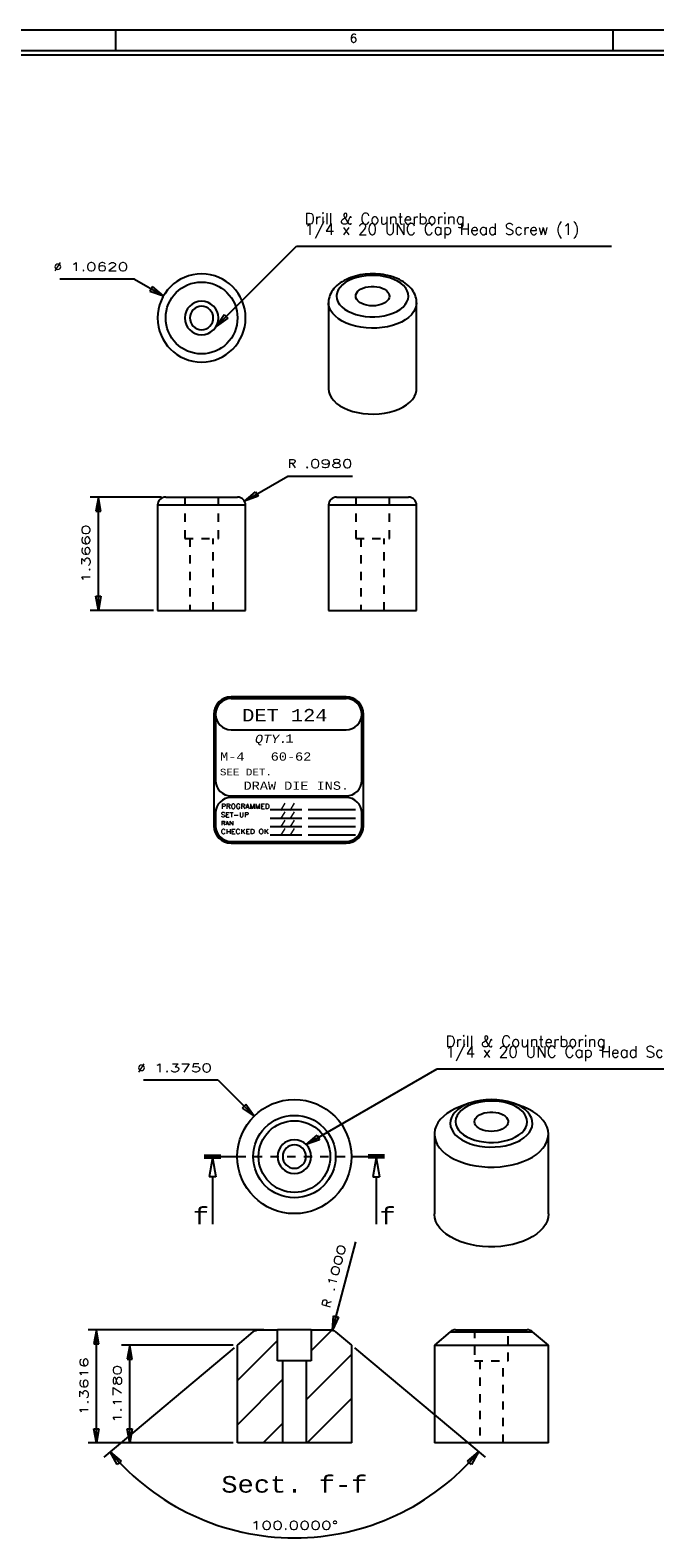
# Model space of a CAD drawing. Header units: inches. Extents: x 3 to 351, y 4 to 271.
# Tile 61 of 256: x 61 to 68, y 122 to 140. Entities that reach past the tile are written whole.
import ezdxf
from ezdxf.enums import TextEntityAlignment as Align

# ---------------------------------------------------------------- set-up
doc = ezdxf.new("R2010")
doc.units = ezdxf.units.IN
doc.header["$LTSCALE"] = 0.5
doc.header["$MEASUREMENT"] = 0
doc.linetypes.add('DIVIDE', pattern=[0.393701, 0.19685, -0.098425, 0, -0.098425])
doc.linetypes.add('HIDDEN', pattern=[0.225, 0.15, -0.075])
for name, color, linetype in [('DSS', 7, 'Continuous'), ('MFB', 7, 'Continuous'), ('PLOTVIEW1', 7, 'Continuous'), ('STR_1', 7, 'Continuous')]:
    doc.layers.add(name, color=color, linetype=linetype)
doc.styles.add('VERO0-Simplex', font='simplex_.ttf')
doc.styles.add('VERO10-Courier New', font='couri.ttf')
doc.styles.add('VERO2-Courier New', font='cour.ttf')
doc.styles.add('VERO3-RomanS', font='romans__.ttf')
doc.styles.add('VERO5-RomanD', font='romand__.ttf')

# ---------------------------------------------------------------- blocks, each defined once
blk = doc.blocks.new('ArrowheadSectionClosed')
at = {"color": 0}
for p, q in [((0, 0.02), (-1, 0.02)), ((0, 0.01), (-1, 0.01)), ((0, 0), (-1, 0)), ((0, -0.01), (-1, -0.01)), ((0, -0.02), (-1, -0.02)), ((-0.5, -0.02), (-0.7, -0.298)), ((-0.5, -0.02), (-0.3, -0.298)), ((-0.7, -0.298), (-0.3, -0.298)), ((-0.5, -0.298), (-0.5, -1))]:
    blk.add_line(p, q, dxfattribs=at)
blk = doc.blocks.new('ArrowheadClosed')
at = {"color": 0}
for p, q in [((0, 0), (-1, 0.18)), ((-1, 0.18), (-1, -0.18)), ((-1, -0.18), (0, 0))]:
    blk.add_line(p, q, dxfattribs=at)

msp = doc.modelspace()

# ---------------------------------------------------------------- linework, layer by layer
at = {"layer": 'DSS', "color": 9, "linetype": 'Continuous'}
for p, q in [((64.387, 136.633), (64.372, 136.613)), ((64.403, 136.651), (64.387, 136.633)), ((64.421, 136.669), (64.403, 136.651)), ((64.441, 136.686), (64.421, 136.669)), ((64.462, 136.702), (64.441, 136.686)), ((64.485, 136.716), (64.462, 136.702)), ((64.498, 136.724), (64.485, 136.716)), ((64.512, 136.732), (64.498, 136.724)), ((64.537, 136.744), (64.512, 136.732)), ((64.563, 136.756), (64.537, 136.744)), ((64.59, 136.766), (64.563, 136.756)), ((64.617, 136.776), (64.59, 136.766)), ((64.646, 136.784), (64.617, 136.776)), ((64.675, 136.791), (64.646, 136.784)), ((64.704, 136.797), (64.675, 136.791)), ((64.734, 136.802), (64.704, 136.797)), ((64.709, 136.625), (64.736, 136.638)), ((64.765, 136.806), (64.734, 136.802)), ((64.736, 136.638), (64.767, 136.649)), ((64.796, 136.808), (64.765, 136.806)), ((64.767, 136.649), (64.8, 136.656)), ((64.826, 136.81), (64.796, 136.808)), ((64.8, 136.656), (64.835, 136.659)), ((64.857, 136.81), (64.826, 136.81)), ((64.835, 136.659), (64.871, 136.659)), ((64.888, 136.81), (64.857, 136.81)), ((64.871, 136.659), (64.905, 136.656)), ((64.919, 136.808), (64.888, 136.81)), ((64.905, 136.656), (64.939, 136.649)), ((64.95, 136.805), (64.919, 136.808)), ((64.939, 136.649), (64.969, 136.638)), ((64.98, 136.801), (64.95, 136.805)), ((64.969, 136.638), (64.996, 136.625)), ((65.01, 136.795), (64.98, 136.801)), ((65.039, 136.789), (65.01, 136.795)), ((65.068, 136.782), (65.039, 136.789)), ((65.096, 136.773), (65.068, 136.782)), ((65.124, 136.764), (65.096, 136.773)), ((65.15, 136.753), (65.124, 136.764)), ((65.176, 136.741), (65.15, 136.753)), ((65.201, 136.728), (65.176, 136.741)), ((65.224, 136.714), (65.201, 136.728)), ((65.246, 136.7), (65.224, 136.714)), ((65.266, 136.684), (65.246, 136.7)), ((65.285, 136.668), (65.266, 136.684)), ((65.303, 136.651), (65.285, 136.668)), ((65.319, 136.633), (65.303, 136.651)), ((65.333, 136.615), (65.319, 136.633)), ((64.323, 136.49), (64.322, 136.469)), ((64.322, 136.469), (64.322, 136.462)), ((64.322, 136.462), (64.322, 135.427)), ((64.327, 136.511), (64.323, 136.49)), ((64.332, 136.532), (64.327, 136.511)), ((64.339, 136.553), (64.332, 136.532)), ((64.348, 136.573), (64.339, 136.553)), ((64.359, 136.594), (64.348, 136.573)), ((64.372, 136.613), (64.359, 136.594)), ((64.65, 136.542), (64.653, 136.563)), ((64.653, 136.522), (64.65, 136.542)), ((64.653, 136.563), (64.662, 136.582)), ((64.662, 136.502), (64.653, 136.522)), ((64.662, 136.582), (64.677, 136.601)), ((64.677, 136.484), (64.662, 136.502)), ((64.677, 136.601), (64.697, 136.618)), ((64.697, 136.467), (64.677, 136.484)), ((64.697, 136.618), (64.709, 136.625)), ((64.722, 136.453), (64.697, 136.467)), ((64.751, 136.441), (64.722, 136.453)), ((64.983, 136.453), (64.954, 136.441)), ((65.008, 136.467), (64.983, 136.453)), ((64.996, 136.625), (65.019, 136.61)), ((65.029, 136.484), (65.008, 136.467)), ((65.019, 136.61), (65.037, 136.592)), ((65.044, 136.502), (65.029, 136.484)), ((65.037, 136.592), (65.049, 136.573)), ((65.053, 136.522), (65.044, 136.502)), ((65.049, 136.573), (65.055, 136.553)), ((65.056, 136.542), (65.053, 136.522)), ((65.055, 136.553), (65.056, 136.542)), ((65.345, 136.596), (65.333, 136.615)), ((65.356, 136.577), (65.345, 136.596)), ((65.365, 136.557), (65.356, 136.577)), ((65.372, 136.537), (65.365, 136.557)), ((65.378, 136.517), (65.372, 136.537)), ((65.381, 136.496), (65.378, 136.517)), ((65.383, 136.475), (65.381, 136.496)), ((65.384, 136.462), (65.383, 136.475)), ((65.384, 135.427), (65.384, 136.462)), ((64.783, 136.432), (64.751, 136.441)), ((64.818, 136.427), (64.783, 136.432)), ((64.853, 136.425), (64.818, 136.427)), ((64.888, 136.427), (64.853, 136.425)), ((64.922, 136.432), (64.888, 136.427)), ((64.954, 136.441), (64.922, 136.432)), ((64.322, 135.427), (64.326, 135.39)), ((64.326, 135.39), (64.338, 135.353)), ((65.357, 135.331), (65.374, 135.368)), ((65.374, 135.368), (65.382, 135.405)), ((65.382, 135.405), (65.384, 135.427)), ((64.338, 135.353), (64.357, 135.317)), ((64.357, 135.317), (64.385, 135.283)), ((64.385, 135.283), (64.419, 135.25)), ((64.419, 135.25), (64.459, 135.221)), ((64.459, 135.221), (64.506, 135.195)), ((64.506, 135.195), (64.558, 135.172)), ((65.115, 135.16), (65.169, 135.181)), ((65.169, 135.181), (65.219, 135.205)), ((65.219, 135.205), (65.264, 135.233)), ((65.264, 135.233), (65.302, 135.263)), ((65.302, 135.263), (65.333, 135.296)), ((65.333, 135.296), (65.357, 135.331)), ((64.558, 135.172), (64.614, 135.153)), ((64.614, 135.153), (64.674, 135.138)), ((64.674, 135.138), (64.737, 135.128)), ((64.737, 135.128), (64.801, 135.122)), ((64.801, 135.122), (64.866, 135.121)), ((64.866, 135.121), (64.931, 135.124)), ((64.931, 135.124), (64.995, 135.132)), ((64.995, 135.132), (65.056, 135.144)), ((65.056, 135.144), (65.115, 135.16)), ((62.358, 134.121), (63.224, 134.121)), ((64.42, 134.121), (65.286, 134.121)), ((62.26, 134.023), (62.26, 132.755)), ((63.322, 132.755), (63.322, 134.023)), ((64.322, 134.023), (64.322, 132.755)), ((65.384, 132.755), (65.384, 134.023)), ((62.26, 132.755), (63.322, 132.755)), ((64.322, 132.755), (65.384, 132.755)), ((65.707, 126.657), (65.67, 126.62)), ((65.75, 126.692), (65.707, 126.657)), ((65.799, 126.724), (65.75, 126.692)), ((65.8, 126.724), (65.799, 126.724)), ((65.855, 126.753), (65.8, 126.724)), ((65.915, 126.778), (65.855, 126.753)), ((66.018, 126.816), (65.915, 126.778)), ((66.023, 126.818), (66.018, 126.816)), ((66.095, 126.633), (66.11, 126.652)), ((66.11, 126.652), (66.13, 126.669)), ((66.13, 126.669), (66.142, 126.676)), ((66.142, 126.676), (66.169, 126.689)), ((66.169, 126.689), (66.2, 126.699)), ((66.2, 126.699), (66.233, 126.706)), ((66.233, 126.706), (66.268, 126.71)), ((66.268, 126.71), (66.303, 126.71)), ((66.303, 126.71), (66.338, 126.706)), ((66.338, 126.706), (66.371, 126.699)), ((66.371, 126.699), (66.402, 126.689)), ((66.402, 126.689), (66.429, 126.676)), ((66.429, 126.676), (66.452, 126.66)), ((66.452, 126.66), (66.47, 126.643)), ((66.47, 126.643), (66.482, 126.624)), ((66.553, 126.816), (66.549, 126.817)), ((66.656, 126.778), (66.553, 126.816)), ((66.674, 126.771), (66.656, 126.778)), ((66.732, 126.745), (66.674, 126.771)), ((66.786, 126.715), (66.732, 126.745)), ((66.834, 126.683), (66.786, 126.715)), ((66.875, 126.647), (66.834, 126.683)), ((66.91, 126.609), (66.875, 126.647)), ((65.605, 126.498), (65.598, 126.455)), ((65.619, 126.54), (65.605, 126.498)), ((65.641, 126.581), (65.619, 126.54)), ((65.67, 126.62), (65.641, 126.581)), ((66.082, 126.593), (66.085, 126.614)), ((66.085, 126.573), (66.082, 126.593)), ((66.085, 126.614), (66.095, 126.633)), ((66.095, 126.553), (66.085, 126.573)), ((66.11, 126.535), (66.095, 126.553)), ((66.13, 126.518), (66.11, 126.535)), ((66.155, 126.503), (66.13, 126.518)), ((66.184, 126.492), (66.155, 126.503)), ((66.216, 126.483), (66.184, 126.492)), ((66.25, 126.478), (66.216, 126.483)), ((66.285, 126.476), (66.25, 126.478)), ((66.321, 126.478), (66.285, 126.476)), ((66.355, 126.483), (66.321, 126.478)), ((66.387, 126.492), (66.355, 126.483)), ((66.416, 126.503), (66.387, 126.492)), ((66.441, 126.518), (66.416, 126.503)), ((66.461, 126.535), (66.441, 126.518)), ((66.476, 126.553), (66.461, 126.535)), ((66.486, 126.573), (66.476, 126.553)), ((66.482, 126.624), (66.488, 126.603)), ((66.489, 126.593), (66.486, 126.573)), ((66.488, 126.603), (66.489, 126.593)), ((66.937, 126.569), (66.91, 126.609)), ((66.957, 126.528), (66.937, 126.569)), ((66.969, 126.486), (66.957, 126.528)), ((66.973, 126.443), (66.969, 126.486)), ((65.598, 126.455), (65.598, 126.443)), ((65.598, 126.443), (65.598, 125.481)), ((65.598, 126.443), (65.602, 126.401)), ((65.602, 126.401), (65.614, 126.358)), ((65.614, 126.358), (65.634, 126.317)), ((65.634, 126.317), (65.661, 126.277)), ((65.661, 126.277), (65.696, 126.239)), ((66.906, 126.273), (66.934, 126.312)), ((66.934, 126.312), (66.955, 126.353)), ((66.955, 126.353), (66.968, 126.395)), ((66.968, 126.395), (66.973, 126.438)), ((66.973, 125.481), (66.973, 126.443)), ((66.973, 126.438), (66.973, 126.443)), ((65.696, 126.239), (65.737, 126.204)), ((65.737, 126.204), (65.785, 126.171)), ((65.785, 126.171), (65.839, 126.142)), ((65.839, 126.142), (65.897, 126.116)), ((65.897, 126.116), (65.961, 126.093)), ((66.602, 126.091), (66.666, 126.113)), ((66.666, 126.113), (66.726, 126.138)), ((66.726, 126.138), (66.78, 126.167)), ((66.78, 126.167), (66.829, 126.2)), ((66.829, 126.2), (66.871, 126.235)), ((66.871, 126.235), (66.906, 126.273)), ((65.961, 126.093), (66.028, 126.075)), ((66.028, 126.075), (66.098, 126.061)), ((66.098, 126.061), (66.17, 126.052)), ((66.17, 126.052), (66.244, 126.047)), ((66.244, 126.047), (66.318, 126.047)), ((66.318, 126.047), (66.392, 126.051)), ((66.392, 126.051), (66.464, 126.06)), ((66.464, 126.06), (66.535, 126.073)), ((66.535, 126.073), (66.602, 126.091)), ((65.598, 125.476), (65.598, 125.481)), ((65.603, 125.434), (65.598, 125.476)), ((65.616, 125.391), (65.603, 125.434)), ((65.637, 125.35), (65.616, 125.391)), ((66.957, 125.396), (66.937, 125.355)), ((66.969, 125.439), (66.957, 125.396)), ((66.973, 125.481), (66.969, 125.439)), ((65.665, 125.311), (65.637, 125.35)), ((65.7, 125.273), (65.665, 125.311)), ((65.742, 125.238), (65.7, 125.273)), ((65.791, 125.206), (65.742, 125.238)), ((65.845, 125.176), (65.791, 125.206)), ((66.786, 125.209), (66.732, 125.18)), ((66.834, 125.242), (66.786, 125.209)), ((66.875, 125.278), (66.834, 125.242)), ((66.91, 125.315), (66.875, 125.278)), ((66.937, 125.355), (66.91, 125.315)), ((65.905, 125.151), (65.845, 125.176)), ((65.969, 125.129), (65.905, 125.151)), ((66.036, 125.112), (65.969, 125.129)), ((66.107, 125.098), (66.036, 125.112)), ((66.179, 125.089), (66.107, 125.098)), ((66.253, 125.085), (66.179, 125.089)), ((66.327, 125.085), (66.253, 125.085)), ((66.401, 125.09), (66.327, 125.085)), ((66.473, 125.1), (66.401, 125.09)), ((66.543, 125.113), (66.473, 125.1)), ((66.61, 125.132), (66.543, 125.113)), ((66.674, 125.154), (66.61, 125.132)), ((66.732, 125.18), (66.674, 125.154)), ((65.789, 124.062), (65.598, 123.901)), ((65.853, 124.085), (66.718, 124.085)), ((66.973, 123.901), (66.782, 124.062)), ((65.598, 123.901), (66.973, 123.901)), ((65.598, 123.901), (65.598, 122.723)), ((66.973, 122.723), (66.973, 123.901)), ((66.973, 122.723), (65.598, 122.723))]:
    msp.add_line(p, q, dxfattribs=at)
at = {"layer": 'DSS', "color": 96, "linetype": 'Continuous'}
for p, q in [((64.461, 136.648), (64.439, 136.617)), ((64.489, 136.678), (64.461, 136.648)), ((64.524, 136.705), (64.489, 136.678)), ((64.565, 136.729), (64.524, 136.705)), ((64.612, 136.75), (64.565, 136.729)), ((64.663, 136.767), (64.612, 136.75)), ((64.718, 136.78), (64.663, 136.767)), ((64.775, 136.788), (64.718, 136.78)), ((64.833, 136.792), (64.775, 136.788)), ((64.892, 136.791), (64.833, 136.792)), ((64.95, 136.786), (64.892, 136.791)), ((65.006, 136.776), (64.95, 136.786)), ((65.06, 136.762), (65.006, 136.776)), ((65.109, 136.744), (65.06, 136.762)), ((65.154, 136.722), (65.109, 136.744)), ((65.194, 136.697), (65.154, 136.722)), ((65.227, 136.669), (65.194, 136.697)), ((65.253, 136.638), (65.227, 136.669)), ((65.272, 136.606), (65.253, 136.638)), ((64.323, 136.44), (64.322, 136.462)), ((64.426, 136.584), (64.42, 136.55)), ((64.42, 136.55), (64.42, 136.542)), ((64.42, 136.542), (64.424, 136.508)), ((64.424, 136.508), (64.436, 136.475)), ((64.439, 136.617), (64.426, 136.584)), ((64.436, 136.475), (64.455, 136.443)), ((65.248, 136.44), (65.268, 136.472)), ((65.268, 136.472), (65.281, 136.505)), ((65.283, 136.573), (65.272, 136.606)), ((65.281, 136.505), (65.286, 136.539)), ((65.286, 136.539), (65.283, 136.573)), ((65.384, 136.462), (65.38, 136.425)), ((64.332, 136.403), (64.323, 136.44)), ((64.349, 136.366), (64.332, 136.403)), ((64.373, 136.331), (64.349, 136.366)), ((64.404, 136.299), (64.373, 136.331)), ((64.442, 136.268), (64.404, 136.299)), ((64.455, 136.443), (64.482, 136.413)), ((64.482, 136.413), (64.516, 136.385)), ((64.516, 136.385), (64.556, 136.36)), ((64.556, 136.36), (64.602, 136.339)), ((64.602, 136.339), (64.652, 136.321)), ((64.652, 136.321), (64.705, 136.307)), ((64.705, 136.307), (64.762, 136.298)), ((64.762, 136.298), (64.82, 136.293)), ((64.82, 136.293), (64.879, 136.293)), ((64.879, 136.293), (64.937, 136.297)), ((64.937, 136.297), (64.994, 136.306)), ((64.994, 136.306), (65.048, 136.319)), ((65.048, 136.319), (65.099, 136.337)), ((65.099, 136.337), (65.145, 136.358)), ((65.145, 136.358), (65.186, 136.382)), ((65.186, 136.382), (65.22, 136.41)), ((65.22, 136.41), (65.248, 136.44)), ((65.287, 136.286), (65.246, 136.256)), ((65.321, 136.318), (65.287, 136.286)), ((65.348, 136.352), (65.321, 136.318)), ((65.368, 136.388), (65.348, 136.352)), ((65.38, 136.425), (65.368, 136.388)), ((64.486, 136.24), (64.442, 136.268)), ((64.536, 136.216), (64.486, 136.24)), ((64.591, 136.196), (64.536, 136.216)), ((64.649, 136.179), (64.591, 136.196)), ((64.711, 136.167), (64.649, 136.179)), ((64.775, 136.159), (64.711, 136.167)), ((64.84, 136.156), (64.775, 136.159)), ((64.905, 136.157), (64.84, 136.156)), ((64.969, 136.163), (64.905, 136.157)), ((65.032, 136.174), (64.969, 136.163)), ((65.092, 136.188), (65.032, 136.174)), ((65.148, 136.207), (65.092, 136.188)), ((65.2, 136.23), (65.148, 136.207)), ((65.246, 136.256), (65.2, 136.23)), ((63.322, 134.023), (62.26, 134.023)), ((65.384, 134.023), (64.322, 134.023)), ((66.149, 126.83), (66.094, 126.817)), ((66.206, 126.838), (66.149, 126.83)), ((66.264, 126.842), (66.206, 126.838)), ((66.323, 126.842), (66.264, 126.842)), ((66.381, 126.837), (66.323, 126.842)), ((66.437, 126.827), (66.381, 126.837)), ((66.491, 126.813), (66.437, 126.827)), ((65.803, 126.642), (65.792, 126.607)), ((65.822, 126.677), (65.803, 126.642)), ((65.848, 126.71), (65.822, 126.677)), ((65.882, 126.741), (65.848, 126.71)), ((65.872, 126.666), (65.859, 126.633)), ((65.893, 126.698), (65.872, 126.666)), ((65.922, 126.769), (65.882, 126.741)), ((65.921, 126.727), (65.893, 126.698)), ((65.956, 126.755), (65.921, 126.727)), ((65.967, 126.794), (65.922, 126.769)), ((65.997, 126.779), (65.956, 126.755)), ((66.018, 126.816), (65.967, 126.794)), ((66.043, 126.8), (65.997, 126.779)), ((66.094, 126.817), (66.043, 126.8)), ((66.54, 126.795), (66.491, 126.813)), ((66.585, 126.773), (66.54, 126.795)), ((66.557, 126.814), (66.553, 126.816)), ((66.608, 126.792), (66.557, 126.814)), ((66.625, 126.748), (66.585, 126.773)), ((66.653, 126.767), (66.608, 126.792)), ((66.658, 126.72), (66.625, 126.748)), ((66.692, 126.739), (66.653, 126.767)), ((66.684, 126.689), (66.658, 126.72)), ((66.703, 126.657), (66.684, 126.689)), ((66.725, 126.707), (66.692, 126.739)), ((66.714, 126.624), (66.703, 126.657)), ((66.751, 126.674), (66.725, 126.707)), ((66.769, 126.639), (66.751, 126.674)), ((66.779, 126.604), (66.769, 126.639)), ((65.792, 126.607), (65.789, 126.57)), ((65.789, 126.57), (65.794, 126.534)), ((65.794, 126.534), (65.807, 126.498)), ((65.807, 126.498), (65.827, 126.464)), ((65.827, 126.464), (65.855, 126.431)), ((65.859, 126.633), (65.853, 126.599)), ((65.853, 126.599), (65.853, 126.593)), ((65.853, 126.593), (65.857, 126.559)), ((65.857, 126.559), (65.869, 126.526)), ((65.869, 126.526), (65.889, 126.494)), ((65.889, 126.494), (65.916, 126.464)), ((65.916, 126.464), (65.949, 126.436)), ((66.618, 126.434), (66.653, 126.461)), ((66.653, 126.461), (66.68, 126.491)), ((66.68, 126.491), (66.7, 126.523)), ((66.7, 126.523), (66.713, 126.556)), ((66.713, 126.556), (66.718, 126.59)), ((66.718, 126.59), (66.714, 126.624)), ((66.714, 126.429), (66.742, 126.461)), ((66.742, 126.461), (66.763, 126.496)), ((66.763, 126.496), (66.776, 126.531)), ((66.776, 126.531), (66.782, 126.567)), ((66.782, 126.567), (66.779, 126.604)), ((65.855, 126.431), (65.89, 126.401)), ((65.89, 126.401), (65.931, 126.373)), ((65.931, 126.373), (65.978, 126.349)), ((65.949, 126.436), (65.989, 126.411)), ((65.978, 126.349), (66.029, 126.328)), ((65.989, 126.411), (66.035, 126.39)), ((66.029, 126.328), (66.085, 126.312)), ((66.035, 126.39), (66.085, 126.372)), ((66.085, 126.372), (66.139, 126.358)), ((66.085, 126.312), (66.144, 126.299)), ((66.139, 126.358), (66.195, 126.349)), ((66.144, 126.299), (66.206, 126.291)), ((66.195, 126.349), (66.254, 126.344)), ((66.206, 126.291), (66.269, 126.288)), ((66.254, 126.344), (66.312, 126.344)), ((66.269, 126.288), (66.332, 126.289)), ((66.312, 126.344), (66.371, 126.348)), ((66.332, 126.289), (66.394, 126.294)), ((66.371, 126.348), (66.427, 126.357)), ((66.394, 126.294), (66.454, 126.304)), ((66.427, 126.357), (66.481, 126.371)), ((66.454, 126.304), (66.512, 126.319)), ((66.481, 126.371), (66.532, 126.388)), ((66.512, 126.319), (66.566, 126.338)), ((66.532, 126.388), (66.578, 126.409)), ((66.566, 126.338), (66.616, 126.36)), ((66.578, 126.409), (66.618, 126.434)), ((66.616, 126.36), (66.637, 126.371)), ((66.637, 126.371), (66.678, 126.399)), ((66.678, 126.399), (66.714, 126.429)), ((65.789, 124.062), (66.782, 124.062))]:
    msp.add_line(p, q, dxfattribs=at)
at = {"layer": 'DSS', "color": 254, "linetype": 'HIDDEN'}
for p, q in [((62.588, 134.121), (62.588, 133.621)), ((62.994, 133.621), (62.994, 134.121)), ((64.65, 134.121), (64.65, 133.621)), ((65.056, 133.621), (65.056, 134.121)), ((62.588, 133.621), (62.994, 133.621)), ((62.65, 133.621), (62.65, 132.755)), ((62.931, 132.755), (62.931, 133.621)), ((64.65, 133.621), (65.056, 133.621)), ((64.712, 133.621), (64.712, 132.755)), ((64.993, 132.755), (64.993, 133.621)), ((66.082, 124.085), (66.082, 123.71)), ((66.489, 123.71), (66.489, 124.085)), ((66.082, 123.71), (66.489, 123.71)), ((66.145, 123.71), (66.145, 122.723)), ((66.426, 122.723), (66.426, 123.71))]:
    msp.add_line(p, q, dxfattribs=at)
at = {"layer": 'DSS', "color": 100, "linetype": 'DIVIDE'}
msp.add_line((63.223, 126.173), (64.598, 126.173), dxfattribs=at)
at = {"layer": 'DSS', "color": 9, "linetype": 'Continuous', "extrusion": (0, 0, -1)}
for centre, radius in [((-62.791, 136.279), 0.531), ((-62.791, 136.279), 0.203), ((-62.791, 136.279), 0.141), ((-63.91, 126.173), 0.203), ((-63.91, 126.173), 0.141)]:
    msp.add_circle(centre, radius, dxfattribs=at)
at = {"layer": 'DSS', "color": 96, "linetype": 'Continuous'}
for centre, radius in [((62.791, 136.279), 0.433), ((63.91, 126.173), 0.497), ((63.91, 126.173), 0.432)]:
    msp.add_circle(centre, radius, dxfattribs=at)
at = {"layer": 'DSS', "color": 9, "linetype": 'Continuous'}
msp.add_circle((63.91, 126.173), 0.688, dxfattribs=at)
for centre, radius, start, end in [((62.358, 134.023), 0.098, 90, 180), ((63.224, 134.023), 0.098, 0, 90), ((64.42, 134.023), 0.098, 90, 180), ((65.286, 134.023), 0.098, 0, 90), ((66.286, 126.078), 0.783, 70.4079, 109.5426), ((65.853, 123.985), 0.1, 90, 130), ((66.718, 123.985), 0.1, 50, 90)]:
    msp.add_arc(centre, radius, start, end, dxfattribs=at)
at = {"layer": 'MFB', "color": 56, "linetype": 'Continuous'}
for p, q in [((62.966, 136.177), (63.934, 137.144)), ((63.934, 137.144), (67.734, 137.144)), ((61.982, 136.746), (61.082, 136.746)), ((61.982, 136.746), (62.331, 136.545)), ((63.309, 134.072), (63.832, 134.374)), ((63.832, 134.374), (64.612, 134.374)), ((62.308, 134.121), (61.446, 134.121)), ((61.546, 132.755), (61.546, 134.121)), ((62.21, 132.755), (61.446, 132.755)), ((64.052, 126.318), (65.632, 127.23)), ((65.632, 127.23), (69.432, 127.23)), ((62.991, 127.092), (62.091, 127.092)), ((62.991, 127.092), (63.424, 126.659)), ((64.369, 124.082), (64.653, 125.144)), ((63.543, 124.085), (61.423, 124.085)), ((61.523, 122.723), (61.523, 124.085)), ((63.173, 123.901), (61.824, 123.901)), ((61.924, 122.723), (61.924, 123.901)), ((63.173, 122.723), (61.423, 122.723)), ((63.173, 122.723), (61.824, 122.723))]:
    msp.add_line(p, q, dxfattribs=at)
at = {"layer": 'MFB', "color": 9, "linetype": 'Continuous'}
for p, q in [((63.223, 123.901), (63.414, 124.062)), ((63.707, 123.957), (63.223, 123.473)), ((63.478, 124.085), (63.707, 124.085)), ((63.707, 123.71), (63.707, 124.085)), ((64.114, 124.085), (63.707, 124.085)), ((64.114, 124.085), (64.114, 123.71)), ((64.114, 124.085), (64.343, 124.085)), ((64.363, 124.083), (64.114, 123.833)), ((64.407, 124.062), (64.598, 123.901)), ((63.223, 122.723), (63.223, 123.901)), ((64.598, 123.787), (64.051, 123.24)), ((64.598, 123.901), (64.598, 122.723)), ((63.77, 123.71), (63.707, 123.71)), ((63.77, 122.723), (63.77, 123.71)), ((64.051, 123.71), (63.77, 123.71)), ((64.051, 123.71), (64.051, 122.723)), ((64.114, 123.71), (64.051, 123.71)), ((63.77, 123.489), (63.223, 122.942)), ((64.598, 123.257), (64.065, 122.723)), ((63.77, 122.959), (63.534, 122.723)), ((63.77, 122.723), (63.223, 122.723)), ((64.051, 122.723), (63.77, 122.723)), ((64.598, 122.723), (64.051, 122.723)), ((64.598, 122.726), (64.595, 122.723))]:
    msp.add_line(p, q, dxfattribs=at)
at = {"layer": 'MFB', "color": 9, "linetype": 'Continuous', "extrusion": (0, 0, -1)}
for centre, start, end in [((-63.478, 123.985), 50, 90), ((-64.343, 123.985), 90, 130)]:
    msp.add_arc(centre, 0.1, start, end, dxfattribs=at)
at = {"layer": 'PLOTVIEW1', "color": 97, "linetype": 'Continuous'}
for p, q in [((96.752, 139.748), (50.752, 139.748)), ((61.752, 139.748), (61.752, 139.498)), ((67.752, 139.748), (67.752, 139.498)), ((96.752, 139.498), (50.752, 139.498)), ((96.752, 139.448), (50.752, 139.448))]:
    msp.add_line(p, q, dxfattribs=at)
at = {"layer": 'PLOTVIEW1', "color": 7, "linetype": 'Continuous'}
for p, q in [((64.534, 131.712), (63.147, 131.712)), ((64.534, 131.691), (63.147, 131.691)), ((62.938, 131.504), (62.938, 130.158)), ((62.959, 131.504), (62.959, 130.707)), ((64.722, 130.707), (64.722, 131.504)), ((64.743, 130.158), (64.743, 131.504)), ((63.147, 131.316), (64.534, 131.316)), ((63.147, 130.519), (64.534, 130.519)), ((64.534, 130.501), (63.147, 130.501)), ((62.959, 130.313), (62.959, 130.158)), ((63.618, 130.354), (64, 130.354)), ((64.075, 130.354), (64.646, 130.354)), ((64.722, 130.158), (64.722, 130.313)), ((63.618, 130.253), (64, 130.253)), ((63.618, 130.152), (64, 130.152)), ((64.075, 130.253), (64.646, 130.253)), ((64.075, 130.152), (64.646, 130.152)), ((63.147, 129.971), (64.534, 129.971)), ((63.147, 129.95), (64.534, 129.95)), ((63.618, 130.05), (64, 130.05)), ((64.075, 130.05), (64.646, 130.05))]:
    msp.add_line(p, q, dxfattribs=at)
for centre, radius, start, end in [((63.147, 131.504), 0.209, 90, 180), ((63.147, 131.504), 0.188, 90, 180), ((63.147, 131.504), 0.188, 90, 270), ((64.534, 131.504), 0.209, 0, 90), ((64.534, 131.504), 0.188, 0, 90), ((64.534, 131.504), 0.188, 270, 90), ((63.147, 130.707), 0.188, 180, 270), ((64.534, 130.707), 0.188, 270, 0), ((63.147, 130.313), 0.188, 90, 180), ((64.534, 130.313), 0.188, 0, 90), ((63.147, 130.158), 0.209, 180, 270), ((63.147, 130.158), 0.188, 180, 270), ((64.534, 130.158), 0.188, 270, 0), ((64.534, 130.158), 0.209, 270, 0)]:
    msp.add_arc(centre, radius, start, end, dxfattribs=at)
at = {"layer": 'STR_1', "color": 100, "linetype": 'Continuous'}
for p, q in [((62.823, 126.173), (63.223, 126.173)), ((64.598, 126.173), (64.998, 126.173))]:
    msp.add_line(p, q, dxfattribs=at)
at = {"layer": 'STR_1', "color": 56, "linetype": 'Continuous'}
for p, q in [((63.185, 123.869), (61.612, 122.55)), ((64.636, 123.869), (66.209, 122.55))]:
    msp.add_line(p, q, dxfattribs=at)
msp.add_arc((63.91, 124.478), 2.9, 220, 320, dxfattribs=at)

# ---------------------------------------------------------------- block references
at = {"layer": 'MFB', "color": 56, "linetype": 'Continuous', "xscale": 0.170138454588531, "yscale": 0.170138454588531, "zscale": 0.170138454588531}
for p, rotation in [((62.331, 136.545), 330.0000000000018), ((61.546, 134.121), 90), ((63.424, 126.659), 315.0000000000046), ((61.523, 124.085), 90), ((61.924, 123.901), 90)]:
    msp.add_blockref('ArrowheadClosed', p, dxfattribs=dict(at, rotation=rotation))
at = {"layer": 'MFB', "color": 56, "linetype": 'Continuous', "extrusion": (0, 0, -1), "xscale": 0.170138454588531, "yscale": 0.170138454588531, "zscale": 0.170138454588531}
for p, rotation in [((-62.966, 136.177), 315), ((-63.309, 134.072), 329.9999999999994), ((-61.546, 132.755), 270), ((-64.052, 126.318), 329.9999999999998), ((-64.369, 124.082), 284.9999999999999), ((-61.523, 122.723), 270), ((-61.924, 122.723), 270)]:
    msp.add_blockref('ArrowheadClosed', p, dxfattribs=dict(at, rotation=rotation))
at = {"layer": 'STR_1', "color": 100, "linetype": 'Continuous', "extrusion": (0, 0, -1), "xscale": 0.2, "yscale": 0.8160000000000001}
msp.add_blockref('ArrowheadSectionClosed', (-62.823, 126.173), dxfattribs=at)
at = {"layer": 'STR_1', "color": 100, "linetype": 'Continuous', "xscale": 0.2, "yscale": 0.8160000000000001}
msp.add_blockref('ArrowheadSectionClosed', (64.998, 126.173), dxfattribs=at)
at = {"layer": 'STR_1', "color": 56, "linetype": 'Continuous', "extrusion": (0, 0, -1), "xscale": 0.170138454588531, "yscale": 0.170138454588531, "zscale": 0.170138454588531}
for p, rotation in [((-61.689, 122.614), 49.99999999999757), ((-66.132, 122.614), 130.0000000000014)]:
    msp.add_blockref('ArrowheadClosed', p, dxfattribs=dict(at, rotation=rotation))

# ---------------------------------------------------------------- texts
at = {"layer": 'MFB', "color": 7, "linetype": 'Continuous'}
for s, height, style, width, p, p2 in [('%%c', 0.1, 'VERO0-Simplex', 1.123247, (61.007, 136.846), (61.107, 136.846)), ('1.0620', 0.1, 'VERO0-Simplex', 1.410379, (61.207, 136.846), (61.907, 136.846)), ('R', 0.1, 'VERO0-Simplex', 1.016021, (63.832, 134.474), (63.932, 134.474)), ('.0980', 0.1, 'VERO0-Simplex', 1.376302, (64.032, 134.474), (64.612, 134.474)), ('%%c', 0.1, 'VERO0-Simplex', 1.123247, (62.016, 127.192), (62.116, 127.192)), ('1.3750', 0.1, 'VERO0-Simplex', 1.410379, (62.216, 127.192), (62.916, 127.192)), ('Sect. f-f', 0.2, 'VERO2-Courier New', 0.932229, (63.029, 122.123), (64.792, 122.123))]:
    msp.add_text(s, height=height, dxfattribs=dict(at, style=style, width=width)).set_placement(p, p2, align=Align.FIT)
at = {"layer": 'MFB', "color": 7, "linetype": 'Continuous', "style": 'VERO0-Simplex'}
for s, rotation, width, p, p2 in [('1.3660', 90, 1.410379, (61.446, 133.088), (61.446, 133.788)), ('.1000', 75, 1.440535, (64.387, 124.537), (64.537, 125.097)), ('R', 75, 1.016021, (64.335, 124.344), (64.361, 124.441)), ('1.3616', 90, 1.465878, (61.423, 123.054), (61.423, 123.754)), ('1.1780', 90, 1.465878, (61.824, 122.962), (61.824, 123.662))]:
    msp.add_text(s, height=0.1, rotation=rotation, dxfattribs=dict(at, width=width)).set_placement(p, p2, align=Align.FIT)
at = {"layer": 'MFB', "color": 7, "linetype": 'Continuous', "char_height": 0.135, "attachment_point": 1, "line_spacing_factor": 0.56875, "style": 'VERO0-Simplex'}
for insert in [(64.034, 137.544), (65.732, 127.63)]:
    msp.add_mtext('Drill & Counterboring\\P1/4 x 20 UNC Cap Head Screw (1)', dxfattribs=dict(at, insert=insert))
at = {"layer": 'PLOTVIEW1', "color": 56, "linetype": 'Continuous', "style": 'VERO5-RomanD', "width": 1.000527}
msp.add_text('6', height=0.1, dxfattribs=at).set_placement((64.577, 139.6), (64.671, 139.6), align=Align.FIT)
at = {"layer": 'PLOTVIEW1', "color": 7, "linetype": 'Continuous'}
for s, height, style, width, p, p2 in [('DET 124', 0.15, 'VERO2-Courier New', 0.932229, (63.281, 131.417), (64.309, 131.417)), ('QTY.', 0.1, 'VERO10-Courier New', 0.932229, (63.435, 131.157), (63.826, 131.157)), ('1', 0.1, 'VERO2-Courier New', 0.932229, (63.802, 131.162), (63.9, 131.162)), ('M-4', 0.1, 'VERO2-Courier New', 0.932229, (63.015, 130.944), (63.309, 130.944)), ('60-62', 0.1, 'VERO2-Courier New', 0.932229, (63.625, 130.944), (64.114, 130.944)), ('SEE DET.', 0.08, 'VERO2-Courier New', 0.932229, (63.012, 130.767), (63.639, 130.767)), ('DRAW DIE INS.', 0.1, 'VERO2-Courier New', 0.932229, (63.297, 130.593), (64.57, 130.593)), ('SET-UP', 0.0565, 'VERO3-RomanS', 0.999446, (63.024, 130.264), (63.361, 130.264)), ('PROGRAMMED', 0.0575, 'VERO3-RomanS', 0.998853, (63.027, 130.365), (63.612, 130.365)), ('/ /', 0.0563, 'VERO3-RomanS', 0.998835, (63.736, 130.363), (63.912, 130.363)), ('/ /', 0.0563, 'VERO3-RomanS', 0.998835, (63.736, 130.262), (63.912, 130.262)), ('CHECKED OK', 0.0548, 'VERO3-RomanS', 0.99943, (63.024, 130.063), (63.601, 130.063)), ('RAN', 0.0516, 'VERO3-RomanS', 0.998942, (63.027, 130.165), (63.178, 130.165)), ('/ /', 0.0563, 'VERO3-RomanS', 0.998835, (63.736, 130.161), (63.912, 130.161)), ('/ /', 0.0563, 'VERO3-RomanS', 0.998835, (63.736, 130.06), (63.912, 130.06))]:
    msp.add_text(s, height=height, dxfattribs=dict(at, style=style, width=width)).set_placement(p, p2, align=Align.FIT)
at = {"layer": 'STR_1', "color": 7, "linetype": 'Continuous'}
for s, height, style, width, p, p2 in [('f', 0.2, 'VERO2-Courier New', 0.932229, (62.687, 125.357), (62.883, 125.357)), ('f', 0.2, 'VERO2-Courier New', 0.932229, (64.938, 125.357), (65.134, 125.357)), ('100.0000%%d', 0.1, 'VERO0-Simplex', 1.32337, (63.38, 121.678), (64.44, 121.678))]:
    msp.add_text(s, height=height, dxfattribs=dict(at, style=style, width=width)).set_placement(p, p2, align=Align.FIT)

doc.saveas('drawing.dxf')
